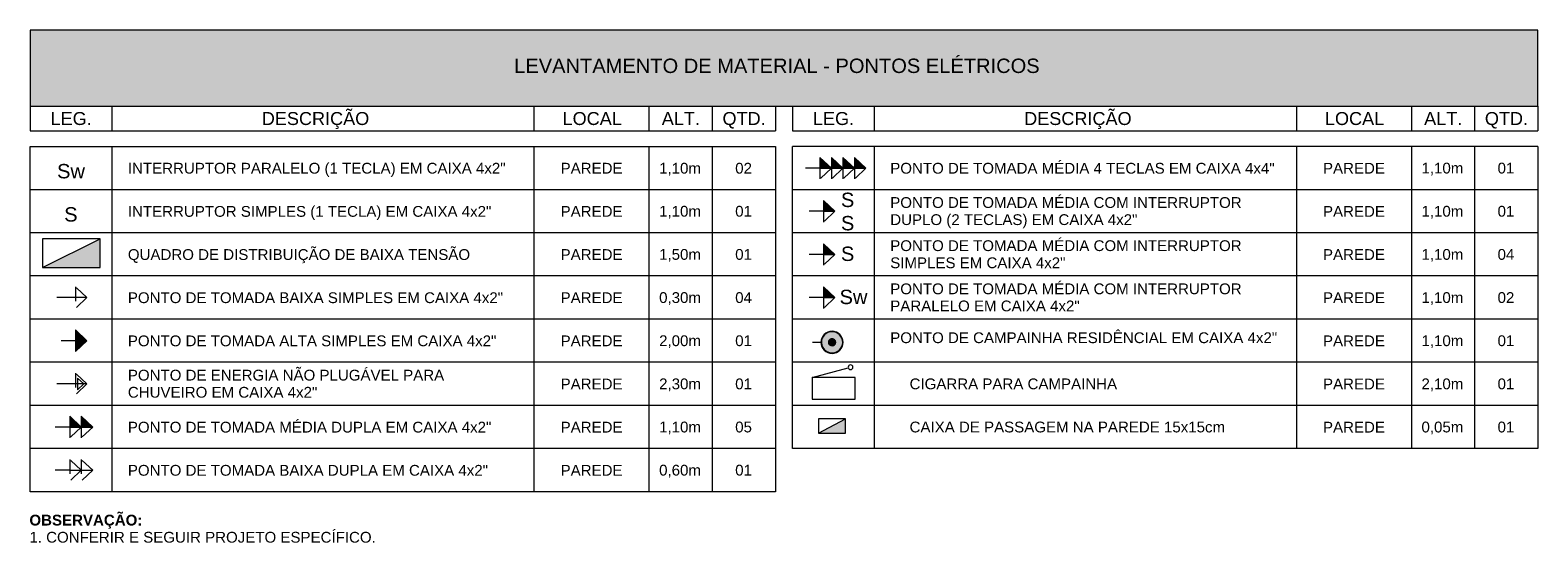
# Model space of a CAD drawing. Header units: metres. Extents: x -8.8 to 33.4, y -18.2 to 5.5.
# Tile 36 of 37: x 13.3 to 23.8, y 1.9 to 5.5. Entities that reach past the tile are written whole.
import ezdxf

# ---------------------------------------------------------------- set-up
doc = ezdxf.new("R2010")
doc.units = ezdxf.units.M
doc.linetypes.add('Projeção', pattern=[0.003969, 0.002381, -0.001587])
doc.layers.add('A-DETL', color=7, linetype='Continuous', lineweight=5, true_color=0x00a600)
for name, color, linetype, lineweight in [('A-DETL-GENF', 7, 'Continuous', 5), ('A-FLOR-OVHD', 7, 'Projeção', 5), ('G-ANNO-TEXT', 7, 'Continuous', 9)]:
    doc.layers.add(name, color=color, linetype=linetype, lineweight=lineweight)
doc.styles.add('Arial', font='arial.ttf', dxfattribs={"height": 0.1})
doc.styles.add('Arial_1', font='arial.ttf', dxfattribs={"height": 0.075})
doc.styles.add('Arial_2', font='arial.ttf', dxfattribs={"height": 0.09})
doc.styles.add('Arial_B', font='arialbd.ttf', dxfattribs={"height": 0.075})

msp = doc.modelspace()

# ---------------------------------------------------------------- hatches: boundary and pattern name
at = {"layer": 'A-DETL-GENF', "true_color": 0xb6b6b6}
msp.add_hatch(color=253, dxfattribs=at).paths.add_polyline_path([(23.7597, 4.935), (23.7597, 5.463), (13.2711, 5.463), (13.2711, 4.935), (20.8882, 4.935)])
at = {"layer": 'A-DETL-GENF', "true_color": 0xff8000}
for points in [[(18.8447, 4.5037), (18.7647, 4.5787), (18.7647, 4.5037)], [(18.9247, 4.5037), (18.8447, 4.5787), (18.8447, 4.5037)], [(18.9247, 4.5037), (19.0047, 4.5037), (18.9247, 4.5787)], [(19.0047, 4.5037), (19.0847, 4.5037), (19.0047, 4.5787)], [(18.7897, 4.2037), (18.8697, 4.2037), (18.7897, 4.2787)], [(18.8697, 3.9037), (18.7897, 3.9787), (18.7897, 3.9037), (18.8189, 3.9037)], [(18.8697, 3.6037), (18.7897, 3.6787), (18.7897, 3.6037), (18.8189, 3.6037)], [(13.5861, 3.3037), (13.6661, 3.3037), (13.5861, 3.3787)], [(13.5861, 3.2287), (13.6661, 3.3037), (13.5861, 3.3037)], [(13.5461, 2.7037), (13.6261, 2.7037), (13.5461, 2.7787)], [(13.6261, 2.7037), (13.7061, 2.7037), (13.6261, 2.7787)]]:
    msp.add_hatch(color=30, dxfattribs=at).paths.add_polyline_path(points)
at = {"layer": 'A-DETL-GENF'}
msp.add_hatch(color=256, dxfattribs=at).paths.add_polyline_path([(13.3575, 3.8133), (13.7575, 3.8133), (13.7575, 4.0133)])
at = {"layer": 'A-DETL-GENF', "true_color": 0x0000ff}
h = msp.add_hatch(color=5, dxfattribs=at)
h.paths.add_polyline_path([(18.8496, 3.2156), (18.8696, 3.2183), (18.8881, 3.2259), (18.9041, 3.2382), (18.9163, 3.2541), (18.924, 3.2727), (18.9266, 3.2926), (18.924, 3.3126), (18.9163, 3.3311), (18.9041, 3.3471), (18.8881, 3.3593), (18.8696, 3.367), (18.8496, 3.3696), (18.8297, 3.367), (18.8111, 3.3593), (18.7952, 3.3471), (18.783, 3.3311), (18.7753, 3.3126), (18.7726, 3.2926), (18.7753, 3.2727), (18.783, 3.2541), (18.7952, 3.2382), (18.8111, 3.2259), (18.8297, 3.2183)])
h.paths.add_polyline_path([(18.8496, 3.2186), (18.8305, 3.2212), (18.8126, 3.2285), (18.7973, 3.2403), (18.7856, 3.2556), (18.7782, 3.2735), (18.7756, 3.2926), (18.7782, 3.3118), (18.7856, 3.3296), (18.7973, 3.345), (18.8126, 3.3567), (18.8305, 3.3641), (18.8496, 3.3666), (18.8688, 3.3641), (18.8866, 3.3567), (18.902, 3.345), (18.9137, 3.3296), (18.9211, 3.3118), (18.9236, 3.2926), (18.9211, 3.2735), (18.9137, 3.2556), (18.902, 3.2403), (18.8866, 3.2285), (18.8688, 3.2212)])
at = {"layer": 'A-DETL-GENF', "true_color": 0xebebeb}
h = msp.add_hatch(color=7, dxfattribs=at)
h.paths.add_polyline_path([(18.8498, 3.2189), (18.8696, 3.2216), (18.8881, 3.2297), (18.9022, 3.2406), (18.9139, 3.2561), (18.9212, 3.274), (18.9236, 3.2931), (18.9208, 3.3126), (18.9126, 3.3311), (18.9018, 3.3451), (18.8866, 3.3567), (18.8688, 3.3641), (18.8496, 3.3666), (18.8297, 3.3638), (18.8111, 3.3556), (18.7973, 3.345), (18.7856, 3.3296), (18.7782, 3.3118), (18.7757, 3.2926), (18.7783, 3.2735), (18.7858, 3.2556), (18.7977, 3.2403), (18.8133, 3.2285), (18.8324, 3.2212), (18.8496, 3.2189)])
h.paths.add_polyline_path([(18.85, 3.2679), (18.8433, 3.2688), (18.8373, 3.2714), (18.8321, 3.2754), (18.8282, 3.2805), (18.8257, 3.2866), (18.825, 3.2942), (18.8258, 3.2999), (18.8282, 3.3055), (18.8323, 3.3108), (18.8373, 3.3147), (18.8433, 3.3172), (18.8512, 3.3179), (18.8567, 3.317), (18.8623, 3.3147), (18.8677, 3.3106), (18.8716, 3.3054), (18.8741, 3.2993), (18.875, 3.2929), (18.874, 3.2862), (18.8716, 3.2804), (18.8676, 3.2751), (18.8623, 3.2712), (18.8563, 3.2687)])
at = {"layer": 'A-DETL-GENF', "true_color": 0x0000ff}
for points in [[(18.85, 3.2679), (18.8564, 3.2687), (18.8625, 3.2712), (18.8677, 3.2752), (18.8716, 3.2804), (18.8741, 3.2864), (18.875, 3.2929), (18.8741, 3.2993), (18.8716, 3.3054), (18.8677, 3.3106), (18.8625, 3.3145), (18.8564, 3.317), (18.85, 3.3179), (18.8435, 3.317), (18.8375, 3.3145), (18.8323, 3.3106), (18.8283, 3.3054), (18.8258, 3.2993), (18.825, 3.2929), (18.8259, 3.2862), (18.8283, 3.2804), (18.8323, 3.2752), (18.8375, 3.2712), (18.8435, 3.2687)], [(18.9436, 2.6619), (18.9436, 2.7619), (18.7561, 2.6619), (18.8189, 2.6619)]]:
    msp.add_hatch(color=5, dxfattribs=at).paths.add_polyline_path(points)

# ---------------------------------------------------------------- linework, layer by layer
at = {"layer": 'A-DETL', "color": 7}
for p, q in [((23.7597, 5.463), (13.2711, 5.463)), ((13.2711, 5.463), (13.2711, 4.935)), ((23.7597, 4.935), (23.7597, 5.463)), ((13.2711, 4.935), (23.7597, 4.935)), ((13.2711, 4.935), (13.2711, 4.763)), ((13.2711, 4.935), (15.5511, 4.935)), ((13.8411, 4.763), (13.8411, 4.935)), ((16.7761, 4.935), (16.7761, 4.763)), ((17.5761, 4.935), (17.5761, 4.763)), ((18.0161, 4.935), (18.0161, 4.763)), ((18.4561, 4.935), (18.4561, 4.763)), ((18.5747, 4.935), (18.5747, 4.763)), ((18.5747, 4.935), (20.8547, 4.935)), ((19.1447, 4.763), (19.1447, 4.935)), ((22.0797, 4.935), (22.0797, 4.763)), ((22.8797, 4.935), (22.8797, 4.763)), ((23.3197, 4.935), (23.3197, 4.763)), ((23.7597, 4.935), (23.7597, 4.763)), ((13.2711, 4.763), (18.4561, 4.763)), ((18.5747, 4.763), (23.7597, 4.763)), ((13.2711, 4.6542), (18.4561, 4.6542)), ((13.2711, 2.2542), (13.2711, 4.6542)), ((13.8411, 2.2542), (13.8411, 4.6542)), ((16.7761, 4.6542), (16.7761, 2.2542)), ((17.5761, 4.6542), (17.5761, 2.2542)), ((18.0161, 4.6542), (18.0161, 2.2542)), ((18.4561, 4.6542), (18.4561, 2.2542)), ((23.7597, 4.6542), (18.5747, 4.6542)), ((18.5747, 2.5542), (18.5747, 4.6542)), ((19.1447, 2.5542), (19.1447, 4.6542)), ((22.0797, 4.6542), (22.0797, 2.5542)), ((22.8797, 4.6542), (22.8797, 2.5542)), ((23.3197, 4.6542), (23.3197, 2.5542)), ((23.7597, 4.6542), (23.7597, 2.5542)), ((18.8447, 4.5037), (18.7647, 4.5787)), ((18.7647, 4.5787), (18.7647, 4.5037)), ((18.9247, 4.5037), (18.8447, 4.5787)), ((18.8447, 4.5787), (18.8447, 4.5037)), ((19.0047, 4.5037), (18.9247, 4.5787)), ((18.9247, 4.5787), (18.9247, 4.5037)), ((19.0847, 4.5037), (19.0047, 4.5787)), ((19.0047, 4.5787), (19.0047, 4.5037)), ((18.7647, 4.5037), (18.8447, 4.5037)), ((18.8447, 4.5037), (18.9247, 4.5037)), ((18.9247, 4.5037), (19.0047, 4.5037)), ((19.0047, 4.5037), (19.0847, 4.5037)), ((18.4561, 4.3542), (13.2711, 4.3542)), ((23.7597, 4.3542), (18.5747, 4.3542)), ((18.8697, 4.2037), (18.7897, 4.2787)), ((18.7897, 4.2787), (18.7897, 4.2037)), ((18.7897, 4.2037), (18.8697, 4.2037)), ((18.4561, 4.0542), (13.2711, 4.0542)), ((13.3575, 4.0133), (13.3575, 3.8133)), ((13.3575, 3.8133), (13.7575, 4.0133)), ((13.7575, 4.0133), (13.3575, 4.0133)), ((13.7575, 3.8133), (13.7575, 4.0133)), ((23.7597, 4.0542), (18.5747, 4.0542)), ((18.8697, 3.9037), (18.7897, 3.9787)), ((18.7897, 3.9787), (18.7897, 3.9037)), ((18.7897, 3.9037), (18.8697, 3.9037)), ((13.3575, 3.8133), (13.7575, 3.8133)), ((18.4561, 3.7542), (13.2711, 3.7542)), ((23.7597, 3.7542), (18.5747, 3.7542)), ((18.8697, 3.6037), (18.7897, 3.6787)), ((18.7897, 3.6787), (18.7897, 3.6037)), ((13.6661, 3.6037), (13.4561, 3.6037)), ((18.7897, 3.6037), (18.8697, 3.6037)), ((18.4561, 3.4542), (13.2711, 3.4542)), ((13.6661, 3.3037), (13.5861, 3.3787)), ((13.5861, 3.3787), (13.5861, 3.3037)), ((23.7597, 3.4542), (18.5747, 3.4542)), ((13.5861, 3.3037), (13.5861, 3.2287)), ((13.5861, 3.2287), (13.6661, 3.3037)), ((13.6661, 3.3037), (13.5861, 3.3037)), ((18.4561, 3.1542), (13.2711, 3.1542)), ((23.7597, 3.1542), (18.5747, 3.1542)), ((18.7111, 3.0483), (18.9623, 3.1156)), ((18.7111, 3.0483), (18.7111, 2.8983)), ((19.0111, 3.0483), (18.7111, 3.0483)), ((19.0111, 2.8983), (19.0111, 3.0483)), ((13.6661, 3.0037), (13.4561, 3.0037)), ((18.4561, 2.8542), (13.2711, 2.8542)), ((23.7597, 2.8542), (18.5747, 2.8542)), ((18.7111, 2.8983), (19.0111, 2.8983)), ((13.6261, 2.7037), (13.5461, 2.7787)), ((13.5461, 2.7787), (13.5461, 2.7037)), ((13.7061, 2.7037), (13.6261, 2.7787)), ((13.6261, 2.7787), (13.6261, 2.7037)), ((18.7561, 2.7619), (18.7561, 2.6619)), ((18.7561, 2.6619), (18.9436, 2.7619)), ((18.9436, 2.7619), (18.7561, 2.7619)), ((18.9436, 2.6619), (18.9436, 2.7619)), ((13.5461, 2.7037), (13.6261, 2.7037)), ((13.6261, 2.7037), (13.7061, 2.7037)), ((18.7561, 2.6619), (18.9436, 2.6619)), ((18.4561, 2.5542), (13.2711, 2.5542)), ((23.7597, 2.5542), (18.5747, 2.5542)), ((18.4561, 2.2542), (13.2711, 2.2542))]:
    msp.add_line(p, q, dxfattribs=at)
for centre, radius, start, end in [((18.8496, 3.2926), 0.077, 0, 180), ((18.8496, 3.2926), 0.074, 0, 180), ((18.8496, 3.2926), 0.077, 180, 360), ((18.8498, 3.293), 0.0742, 180.15318, 300), ((18.8496, 3.2926), 0.074, 180, 360), ((18.8498, 3.293), 0.025, 60, 180), ((18.8498, 3.293), 0.025, 180, 210), ((18.85, 3.2929), 0.025, 360, 180), ((18.85, 3.2929), 0.025, 180, 0), ((18.9783, 3.1199), 0.0166, 0, 180), ((18.9783, 3.1199), 0.0166, 180, 0)]:
    msp.add_arc(centre, radius, start, end, dxfattribs=at)
at = {"layer": 'A-FLOR-OVHD'}
for p, q in [((18.7647, 4.5037), (18.6347, 4.5037)), ((18.7647, 4.5037), (18.7647, 4.4287)), ((18.8447, 4.5037), (18.7647, 4.4287)), ((18.7647, 4.5037), (18.8447, 4.5037)), ((18.8447, 4.5037), (18.8447, 4.4287)), ((18.9247, 4.5037), (18.8447, 4.4287)), ((18.8447, 4.5037), (18.9247, 4.5037)), ((18.9247, 4.5037), (18.9247, 4.4287)), ((19.0047, 4.5037), (18.9247, 4.4287)), ((18.9247, 4.5037), (19.0047, 4.5037)), ((19.0047, 4.5037), (19.0047, 4.4287)), ((19.0847, 4.5037), (19.0047, 4.4287)), ((19.0047, 4.5037), (19.0847, 4.5037)), ((18.7897, 4.2037), (18.6597, 4.2037)), ((18.7897, 4.2037), (18.7897, 4.1287)), ((18.8697, 4.2037), (18.7897, 4.1287)), ((18.7897, 4.2037), (18.8697, 4.2037)), ((18.7897, 3.9037), (18.6597, 3.9037)), ((18.7897, 3.9037), (18.7897, 3.8287)), ((18.8697, 3.9037), (18.7897, 3.8287)), ((18.7897, 3.9037), (18.8697, 3.9037)), ((13.5861, 3.6787), (13.5861, 3.5287)), ((13.6661, 3.6037), (13.5861, 3.6787)), ((13.6661, 3.6037), (13.5861, 3.5287)), ((18.7897, 3.6037), (18.6597, 3.6037)), ((18.7897, 3.6037), (18.7897, 3.5287)), ((18.8697, 3.6037), (18.7897, 3.5287)), ((18.7897, 3.6037), (18.8697, 3.6037)), ((13.5861, 3.3037), (13.4561, 3.3037)), ((18.7147, 3.2942), (18.7727, 3.2942)), ((13.5861, 3.0787), (13.5861, 2.9287)), ((13.6661, 3.0037), (13.5861, 3.0787)), ((13.6011, 3.0441), (13.6011, 2.9633)), ((13.6441, 3.0037), (13.6011, 3.0441)), ((13.6661, 3.0037), (13.5861, 2.9287)), ((13.6011, 2.9633), (13.6441, 3.0037)), ((13.5461, 2.7037), (13.4161, 2.7037)), ((13.5461, 2.7037), (13.5461, 2.6287)), ((13.6261, 2.7037), (13.5461, 2.6287)), ((13.5461, 2.7037), (13.6261, 2.7037)), ((13.6261, 2.7037), (13.6261, 2.6287)), ((13.7061, 2.7037), (13.6261, 2.6287)), ((13.6261, 2.7037), (13.7061, 2.7037)), ((13.5461, 2.4787), (13.5461, 2.3287)), ((13.6261, 2.4037), (13.5461, 2.4787)), ((13.6261, 2.4787), (13.6261, 2.3287)), ((13.7061, 2.4037), (13.6261, 2.4787)), ((13.5461, 2.4037), (13.4161, 2.4037)), ((13.6261, 2.4037), (13.5461, 2.3287)), ((13.5461, 2.4037), (13.6261, 2.4037)), ((13.7061, 2.4037), (13.6261, 2.3287)), ((13.6261, 2.4037), (13.7061, 2.4037))]:
    msp.add_line(p, q, dxfattribs=at)

# ---------------------------------------------------------------- texts
at = {"layer": 'G-ANNO-TEXT', "attachment_point": 1}
for s, insert, char_height, width, style in [('LEVANTAMENTO DE MATERIAL - PONTOS ELÉTRICOS', (16.6383, 5.2653), 0.1, 4.509492, 'Arial'), ('LEG.', (13.4131, 4.8937), 0.09, 0.340717, 'Arial_2'), ('DESCRIÇÃO', (14.8826, 4.8937), 0.09, 0.885865, 'Arial_2'), ('LOCAL', (16.9749, 4.8937), 0.09, 0.493038, 'Arial_2'), ('ALT.', (17.665, 4.8937), 0.09, 0.316667, 'Arial_2'), ('QTD.', (18.0875, 4.8937), 0.09, 0.356751, 'Arial_2'), ('LEG.', (18.7167, 4.8937), 0.09, 0.340717, 'Arial_2'), ('DESCRIÇÃO', (20.1862, 4.8937), 0.09, 0.885865, 'Arial_2'), ('LOCAL', (22.2785, 4.8937), 0.09, 0.493038, 'Arial_2'), ('ALT.', (22.9686, 4.8937), 0.09, 0.316667, 'Arial_2'), ('QTD.', (23.3912, 4.8937), 0.09, 0.356751, 'Arial_2'), ('Sw', (13.4583, 4.5328), 0.1, 0.232489, 'Arial'), ('INTERRUPTOR PARALELO (1 TECLA) EM CAIXA 4x2"', (13.9508, 4.5408), 0.075, 3.194725, 'Arial_1'), ('PAREDE', (16.9614, 4.5408), 0.075, 0.521097, 'Arial_1'), ('1,10m', (17.6466, 4.5408), 0.075, 0.360759, 'Arial_1'), ('02', (18.1759, 4.5408), 0.075, 0.144304, 'Arial_1'), ('PONTO DE TOMADA MÉDIA 4 TECLAS EM CAIXA 4x4"', (19.2545, 4.5406), 0.075, 3.250843, 'Arial_1'), ('PAREDE', (22.2651, 4.5406), 0.075, 0.521097, 'Arial_1'), ('1,10m', (22.9502, 4.5416), 0.075, 0.360759, 'Arial_1'), ('01', (23.4795, 4.5416), 0.075, 0.144304, 'Arial_1'), ('S', (18.9115, 4.3333), 0.1, 0.116245, 'Arial'), ('PONTO DE TOMADA MÉDIA COM INTERRUPTOR ', (19.2545, 4.3023), 0.075, 3.014345, 'Arial_1'), ('S', (13.5079, 4.2325), 0.1, 0.116245, 'Arial'), ('INTERRUPTOR SIMPLES (1 TECLA) EM CAIXA 4x2"', (13.9508, 4.2406), 0.075, 3.074472, 'Arial_1'), ('PAREDE', (16.9614, 4.2406), 0.075, 0.521097, 'Arial_1'), ('1,10m', (17.6466, 4.2416), 0.075, 0.360759, 'Arial_1'), ('01', (18.1759, 4.2416), 0.075, 0.144304, 'Arial_1'), ('PAREDE', (22.2651, 4.2406), 0.075, 0.521097, 'Arial_1'), ('1,10m', (22.9502, 4.2416), 0.075, 0.360759, 'Arial_1'), ('01', (23.4795, 4.2416), 0.075, 0.144304, 'Arial_1'), ('S', (18.9115, 4.1713), 0.1, 0.116245, 'Arial'), ('DUPLO (2 TECLAS) EM CAIXA 4x2"', (19.2545, 4.1833), 0.075, 2.092404, 'Arial_1'), ('PONTO DE TOMADA MÉDIA COM INTERRUPTOR ', (19.2545, 4.0023), 0.075, 3.014345, 'Arial_1'), ('QUADRO DE DISTRIBUIÇÃO DE BAIXA TENSÃO', (13.9508, 3.9406), 0.075, 2.894092, 'Arial_1'), ('PAREDE', (16.9614, 3.9406), 0.075, 0.521097, 'Arial_1'), ('1,50m', (17.6466, 3.9416), 0.075, 0.360759, 'Arial_1'), ('01', (18.1759, 3.9416), 0.075, 0.144304, 'Arial_1'), ('S', (18.9115, 3.9585), 0.1, 0.116245, 'Arial'), ('SIMPLES EM CAIXA 4x2"', (19.2545, 3.8833), 0.075, 1.479113, 'Arial_1'), ('PAREDE', (22.2651, 3.9406), 0.075, 0.521097, 'Arial_1'), ('1,10m', (22.9502, 3.9416), 0.075, 0.360759, 'Arial_1'), ('04', (23.4795, 3.9416), 0.075, 0.144304, 'Arial_1'), ('PONTO DE TOMADA MÉDIA COM INTERRUPTOR ', (19.2545, 3.7023), 0.075, 3.014345, 'Arial_1'), ('PONTO DE TOMADA BAIXA SIMPLES EM CAIXA 4x2"', (13.9508, 3.6406), 0.075, 3.170674, 'Arial_1'), ('PAREDE', (16.9614, 3.6406), 0.075, 0.521097, 'Arial_1'), ('0,30m', (17.6466, 3.6416), 0.075, 0.360759, 'Arial_1'), ('04', (18.1759, 3.6416), 0.075, 0.144304, 'Arial_1'), ('Sw', (18.9019, 3.6585), 0.1, 0.232489, 'Arial'), ('PARALELO EM CAIXA 4x2"', (19.2545, 3.5833), 0.075, 1.599367, 'Arial_1'), ('PAREDE', (22.2651, 3.6406), 0.075, 0.521097, 'Arial_1'), ('1,10m', (22.9502, 3.6416), 0.075, 0.360759, 'Arial_1'), ('02', (23.4795, 3.6416), 0.075, 0.144304, 'Arial_1'), ('PONTO DE CAMPAINHA RESIDÊNCIAL EM CAIXA 4x2"', (19.2545, 3.3623), 0.075, 3.270885, 'Arial_1'), ('PONTO DE TOMADA ALTA SIMPLES EM CAIXA 4x2"', (13.9508, 3.3406), 0.075, 3.114556, 'Arial_1'), ('PAREDE', (16.9614, 3.3406), 0.075, 0.521097, 'Arial_1'), ('2,00m', (17.6466, 3.3416), 0.075, 0.360759, 'Arial_1'), ('01', (18.1759, 3.3416), 0.075, 0.144304, 'Arial_1'), ('PAREDE', (22.2651, 3.3406), 0.075, 0.521097, 'Arial_1'), ('1,10m', (22.9502, 3.3416), 0.075, 0.360759, 'Arial_1'), ('01', (23.4795, 3.3416), 0.075, 0.144304, 'Arial_1'), ('PONTO DE ENERGIA NÃO PLUGÁVEL PARA ', (13.9508, 3.1022), 0.075, 2.713712, 'Arial_1'), ('2,30m', (17.6466, 3.0416), 0.075, 0.360759, 'Arial_1'), ('01', (18.1759, 3.0416), 0.075, 0.144304, 'Arial_1'), ('CIGARRA PARA CAMPAINHA', (19.389, 3.0416), 0.075, 1.755696, 'Arial_1'), ('2,10m', (22.9502, 3.0416), 0.075, 0.360759, 'Arial_1'), ('01', (23.4795, 3.0416), 0.075, 0.144304, 'Arial_1'), ('CHUVEIRO EM CAIXA 4x2"', (13.9508, 2.9831), 0.075, 1.599367, 'Arial_1'), ('PAREDE', (16.9614, 3.0406), 0.075, 0.521097, 'Arial_1'), ('PAREDE', (22.2651, 3.0406), 0.075, 0.521097, 'Arial_1'), ('PONTO DE TOMADA MÉDIA DUPLA EM CAIXA 4x2"', (13.9508, 2.7406), 0.075, 3.074472, 'Arial_1'), ('PAREDE', (16.9614, 2.7406), 0.075, 0.521097, 'Arial_1'), ('1,10m', (17.6466, 2.7416), 0.075, 0.360759, 'Arial_1'), ('05', (18.1759, 2.7416), 0.075, 0.144304, 'Arial_1'), ('CAIXA DE PASSAGEM NA PAREDE 15x15cm', (19.389, 2.7416), 0.075, 2.665611, 'Arial_1'), ('PAREDE', (22.2651, 2.7406), 0.075, 0.521097, 'Arial_1'), ('0,05m', (22.9502, 2.7416), 0.075, 0.360759, 'Arial_1'), ('01', (23.4795, 2.7416), 0.075, 0.144304, 'Arial_1'), ('PONTO DE TOMADA BAIXA DUPLA EM CAIXA 4x2"', (13.9508, 2.4406), 0.075, 3.042404, 'Arial_1'), ('PAREDE', (16.9614, 2.4406), 0.075, 0.521097, 'Arial_1'), ('0,60m', (17.6466, 2.4416), 0.075, 0.360759, 'Arial_1'), ('01', (18.1759, 2.4416), 0.075, 0.144304, 'Arial_1'), ('OBSERVAÇÃO:', (13.2658, 2.0944), 0.075, 0.937974, 'Arial_B'), ('1. CONFERIR E SEGUIR PROJETO ESPECÍFICO.', (13.2658, 1.9753), 0.075, 2.942193, 'Arial_1')]:
    msp.add_mtext(s, dxfattribs=dict(at, insert=insert, char_height=char_height, width=width, style=style))

doc.saveas('drawing.dxf')
